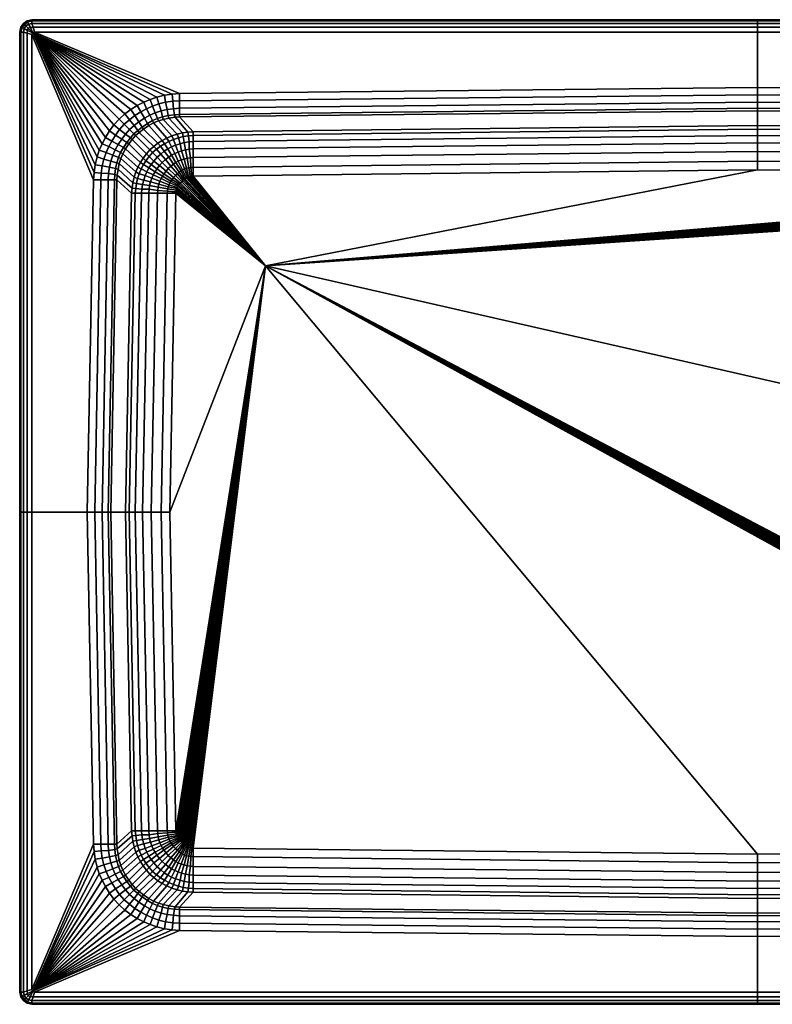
# Model space of a CAD drawing. Extents: x 0 to 1200, y 0 to 800.
# Tile 1 of 2: x 0 to 612, y 0 to 800. Entities that reach past the tile are written whole.
import ezdxf

# ---------------------------------------------------------------- set-up
doc = ezdxf.new("R2010")
doc.units = 0
doc.header["$MEASUREMENT"] = 0
doc.layers.get('0').update_dxf_attribs({"linetype": 'CONTINUOUS'})

msp = doc.modelspace()

# ---------------------------------------------------------------- meshes
mesh = msp.add_polyface()
corners = [(7.2601, 796.358, 208), (6.0193, 799.166, 211), (10, 800, 211), (10, 797, 208), (5, 795, 208), (3, 797, 211), (5.994, 799.15, 230), (10, 800, 230), (3, 797, 230), (6.3843, 798.035, 234), (10, 799, 234), (4, 796, 234), (7.2445, 796.352, 237), (10, 797, 237), (5, 795, 237), (8.6834, 793.624, 239), (11, 794, 239), (7, 793, 239), (10.7179, 789.224, 240), (12, 790, 240), (3, 790, 208), (0, 790, 211), (0.8343, 793.981, 211), (3.6416, 792.74, 208), (0, 790, 230), (0.8497, 794.006, 230), (1, 790, 234), (1.9645, 793.616, 234), (3, 790, 237), (3.6478, 792.756, 237), (6, 789, 239), (6.3759, 791.317, 239), (10, 788, 240), (60.4975, 675.893, 240), (60, 670, 240), (61.4099, 682.185, 240), (62.9306, 688.477, 240), (64.7554, 693.956, 240), (66.9992, 699.167, 240), (69.7229, 704.409, 240), (5.994, 799.15), (6.0193, 799.166, 205), (10, 800, 205), (10, 800), (3, 797), (3, 797, 205), (7.2445, 796.352, 208), (0, 790), (0, 790, 205), (0.8343, 793.981, 205), (0.8497, 794.006), (3.6478, 792.755, 208)]
mesh.append_faces([[corners[k] for k in face] for face in [(0, 1, 2, 3), (4, 5, 1, 0), (1, 6, 7, 2), (5, 8, 6, 1), (6, 9, 10, 7), (8, 11, 9, 6), (9, 12, 13, 10), (11, 14, 12, 9), (12, 15, 16, 13), (14, 17, 15, 12), (15, 18, 19, 16), (17, 18, 15), (20, 21, 22, 23), (4, 23, 22, 5), (21, 24, 25, 22), (5, 22, 25, 8), (24, 26, 27, 25), (8, 25, 27, 11), (26, 28, 29, 27), (11, 27, 29, 14), (28, 30, 31, 29), (14, 29, 31, 17), (30, 32, 18, 31), (17, 31, 18), (33, 18, 32, 34), (35, 18, 33), (36, 18, 35), (37, 18, 36), (38, 18, 37), (39, 18, 38), (40, 41, 42, 43), (44, 45, 41, 40), (41, 46, 3, 42), (45, 4, 46, 41), (47, 48, 49, 50), (50, 49, 45, 44), (48, 20, 51, 49), (49, 51, 4, 45)]])
mesh = msp.add_polyface()
corners = [(10, 797, 208), (10, 800, 211), (600, 800, 211), (600, 797, 208), (10, 800, 230), (600, 800, 230), (10, 799, 234), (600, 799, 234), (10, 797, 237), (600, 797, 237), (11, 794, 239), (600, 794, 239), (12, 790, 240), (600, 790, 240), (130, 740, 240), (600, 745, 240), (130, 734, 239), (600, 739, 239), (130, 728, 236), (600, 733, 236), (124.614, 733.724, 239), (125.02, 727.641, 236), (130, 723, 231), (600, 728, 231), (125.828, 722.715, 231), (130, 721, 225), (600, 726, 225), (126.332, 720.7, 225), (141, 709, 130), (600, 714, 130), (136.778, 708.648, 130), (121.34, 719.98, 225), (132.487, 707.98, 130), (141, 706, 116), (600, 711, 116), (137.168, 705.642, 116), (132.988, 705.03, 116), (128.029, 706.867, 130), (129.032, 704.084, 116), (141, 701, 104), (600, 706, 104), (137.725, 700.688, 104), (133.88, 700.187, 104), (130.42, 699.179, 104), (125.132, 702.748, 116), (126.686, 698.01, 104), (141, 695, 97), (600, 700, 97), (137.831, 694.765, 97), (134.71, 694.375, 97), (131.646, 693.54, 97), (128.804, 692.483, 97), (141, 688, 93), (600, 693, 93), (138.778, 687.79, 93), (136.159, 687.512, 93), (133.652, 686.788, 93), (131.255, 686.064, 93), (126.129, 691.369, 97), (129, 685, 93), (10, 800), (10, 800, 205), (600, 800, 205), (600, 800)]
mesh.append_faces([[corners[k] for k in face] for face in [(0, 1, 2, 3), (1, 4, 5, 2), (4, 6, 7, 5), (6, 8, 9, 7), (8, 10, 11, 9), (10, 12, 13, 11), (14, 15, 13, 12), (15, 14, 16, 17), (17, 16, 18, 19), (16, 20, 21, 18), (19, 18, 22, 23), (18, 21, 24, 22), (23, 22, 25, 26), (22, 24, 27, 25), (26, 25, 28, 29), (25, 27, 30, 28), (27, 31, 32, 30), (29, 28, 33, 34), (28, 30, 35, 33), (30, 32, 36, 35), (32, 37, 38, 36), (34, 33, 39, 40), (33, 35, 41, 39), (35, 36, 42, 41), (36, 38, 43, 42), (38, 44, 45, 43), (40, 39, 46, 47), (39, 41, 48, 46), (41, 42, 49, 48), (42, 43, 50, 49), (43, 45, 51, 50), (47, 46, 52, 53), (46, 48, 54, 52), (48, 49, 55, 54), (49, 50, 56, 55), (50, 51, 57, 56), (51, 58, 59, 57), (60, 61, 62, 63), (61, 0, 3, 62)]])
mesh = msp.add_polyface()
corners = [(1073, 659, 90), (200, 600, 90), (1078, 400, 90), (1072.87, 660.004, 90), (1072.64, 661.421, 90), (1072.29, 662.837, 90), (1071.97, 663.642, 90), (1071.45, 664.639, 90), (1070.77, 665.606, 90), (1070.15, 666.406, 90), (1069.33, 667.274, 90), (1068.28, 668.364, 90), (1070, 740, 240), (600, 745, 240), (600, 739, 239), (1070, 734, 239), (600, 733, 236), (1070, 728, 236), (600, 728, 231), (1070, 723, 231), (600, 726, 225), (1070, 721, 225), (600, 714, 130), (1059, 709, 130), (600, 711, 116), (1059, 706, 116), (600, 706, 104), (1059, 701, 104), (600, 700, 97), (1059, 695, 97), (600, 693, 93), (1059, 688, 93), (600, 685, 91), (1059, 680, 91), (600, 678, 90), (1059, 673, 90), (1060, 672.866, 90), (1061.42, 672.64, 90), (1062.84, 672.287, 90), (1063.64, 671.965, 90), (1064.64, 671.451, 90), (1065.58, 670.832, 90), (1066.41, 670.121, 90), (1067.3, 669.32, 90), (1188, 790, 240), (600, 790, 240), (600, 797, 208), (600, 800, 211), (1190, 800, 211), (1190, 797, 208), (600, 800, 230), (1190, 800, 230), (600, 799, 234), (1190, 799, 234), (600, 797, 237), (1190, 797, 237), (600, 794, 239), (1189, 794, 239)]
mesh.append_faces([[corners[k] for k in face] for face in [(0, 1, 2), (3, 1, 0), (4, 1, 3), (5, 1, 4), (6, 1, 5), (7, 1, 6), (8, 1, 7), (9, 1, 8), (10, 1, 9), (11, 1, 10), (12, 13, 14, 15), (15, 14, 16, 17), (17, 16, 18, 19), (19, 18, 20, 21), (21, 20, 22, 23), (23, 22, 24, 25), (25, 24, 26, 27), (27, 26, 28, 29), (29, 28, 30, 31), (31, 30, 32, 33), (33, 32, 34, 35), (35, 34, 1), (36, 35, 1), (37, 36, 1), (38, 37, 1), (39, 38, 1), (40, 39, 1), (41, 40, 1), (42, 41, 1), (43, 42, 1), (11, 43, 1), (13, 12, 44, 45), (46, 47, 48, 49), (47, 50, 51, 48), (50, 52, 53, 51), (52, 54, 55, 53), (54, 56, 57, 55), (56, 45, 44, 57)]])
mesh = msp.add_polyface()
corners = [(1073.22, 673.318, 91), (1068.28, 668.364, 90), (1069.33, 667.274, 90), (1074.8, 671.686, 91), (1074.98, 727.641, 236), (1070, 728, 236), (1070, 723, 231), (1074.17, 722.715, 231), (1070, 721, 225), (1073.67, 720.7, 225), (1059, 709, 130), (1063.22, 708.648, 130), (1078.66, 719.98, 225), (1067.51, 707.98, 130), (1059, 706, 116), (1062.83, 705.642, 116), (1067.01, 705.03, 116), (1070.97, 704.084, 116), (1071.97, 706.867, 130), (1059, 701, 104), (1062.28, 700.688, 104), (1066.12, 700.187, 104), (1069.58, 699.179, 104), (1073.31, 698.01, 104), (1074.87, 702.748, 116), (1059, 695, 97), (1062.17, 694.765, 97), (1065.29, 694.375, 97), (1068.35, 693.54, 97), (1071.2, 692.483, 97), (1059, 688, 93), (1061.22, 687.79, 93), (1063.84, 687.512, 93), (1066.35, 686.788, 93), (1068.74, 686.064, 93), (1073.87, 691.369, 97), (1071, 685, 93), (1059, 680, 91), (1060.78, 679.875, 91), (1062.48, 679.65, 91), (1064.25, 679.297, 91), (1065.85, 678.822, 91), (1067.5, 678.01, 91), (1073, 684, 93), (1068.74, 677.152, 91), (1074.87, 682.669, 93), (1070.19, 676.094, 91), (1059, 673, 90), (1060, 672.866, 90), (1061.42, 672.64, 90), (1062.84, 672.287, 90), (1063.64, 671.965, 90), (1064.64, 671.451, 90), (1065.58, 670.832, 90), (1066.41, 670.121, 90), (1071.61, 674.793, 91), (1067.3, 669.32, 90), (600, 800), (600, 800, 205), (1190, 800, 205), (1190, 800), (600, 797, 208), (1190, 797, 208)]
mesh.append_faces([[corners[k] for k in face] for face in [(0, 1, 2, 3), (4, 5, 6, 7), (7, 6, 8, 9), (9, 8, 10, 11), (12, 9, 11, 13), (11, 10, 14, 15), (13, 11, 15, 16), (13, 16, 17, 18), (15, 14, 19, 20), (16, 15, 20, 21), (16, 21, 22, 17), (17, 22, 23, 24), (20, 19, 25, 26), (21, 20, 26, 27), (22, 21, 27, 28), (23, 22, 28, 29), (26, 25, 30, 31), (27, 26, 31, 32), (28, 27, 32, 33), (29, 28, 33, 34), (35, 29, 34, 36), (31, 30, 37, 38), (32, 31, 38, 39), (33, 32, 39, 40), (34, 33, 40, 41), (36, 34, 41, 42), (43, 36, 42, 44), (45, 43, 44, 46), (38, 37, 47, 48), (39, 38, 48, 49), (40, 39, 49, 50), (41, 40, 50, 51), (42, 41, 51, 52), (44, 42, 52, 53), (46, 44, 53, 54), (55, 46, 54, 56), (0, 55, 56, 1), (57, 58, 59, 60), (58, 61, 62, 59)]])
mesh = msp.add_polyface()
corners = [(55, 400, 240), (61, 400, 239), (66, 670, 239), (60, 670, 240), (66.276, 675.386, 239), (60.4975, 675.893, 240), (67, 400, 236), (72, 670, 236), (72.3587, 674.98, 236), (72, 400, 231), (77, 670, 231), (77.2852, 674.172, 231), (74, 400, 225), (79, 670, 225), (79.3002, 673.668, 225), (86, 400, 130), (91, 659, 130), (91.3516, 663.222, 130), (92.0196, 667.513, 130), (80.0205, 678.66, 225), (93.133, 671.971, 130), (80.9776, 683.248, 225), (89, 400, 116), (94, 659, 116), (94.3576, 662.832, 116), (94.97, 667.012, 116), (95.9163, 670.968, 116), (97.2523, 674.868, 116), (94.4133, 676.261, 130), (94, 400, 104), (99, 659, 104), (99.312, 662.275, 104), (99.813, 666.12, 104), (100.821, 669.58, 104), (101.99, 673.314, 104), (100, 400, 97), (105, 659, 97), (105.235, 662.169, 97), (105.625, 665.29, 97), (106.46, 668.354, 97), (107.517, 671.196, 97), (108.631, 673.871, 97), (103.381, 676.434, 104), (107, 400, 93), (112, 659, 93), (3, 400, 208), (0, 400, 211), (0, 790, 211), (3, 790, 208), (0, 400, 230), (0, 790, 230), (1, 400, 234), (1, 790, 234), (3, 400, 237), (3, 790, 237), (6, 400, 239), (6, 789, 239), (10, 400, 240), (10, 788, 240), (0, 400), (0, 400, 205), (0, 790, 205), (0, 790)]
mesh.append_faces([[corners[k] for k in face] for face in [(0, 1, 2, 3), (3, 2, 4, 5), (1, 6, 7, 2), (2, 7, 8, 4), (6, 9, 10, 7), (7, 10, 11, 8), (9, 12, 13, 10), (10, 13, 14, 11), (12, 15, 16, 13), (13, 16, 17, 14), (14, 17, 18, 19), (19, 18, 20, 21), (15, 22, 23, 16), (16, 23, 24, 17), (17, 24, 25, 18), (18, 25, 26, 20), (20, 26, 27, 28), (22, 29, 30, 23), (23, 30, 31, 24), (24, 31, 32, 25), (25, 32, 33, 26), (26, 33, 34, 27), (29, 35, 36, 30), (30, 36, 37, 31), (31, 37, 38, 32), (32, 38, 39, 33), (33, 39, 40, 34), (34, 40, 41, 42), (35, 43, 44, 36), (45, 46, 47, 48), (46, 49, 50, 47), (49, 51, 52, 50), (51, 53, 54, 52), (53, 55, 56, 54), (55, 57, 58, 56), (3, 58, 57, 0), (59, 60, 61, 62), (60, 45, 48, 61)]])
mesh = msp.add_polyface()
corners = [(124.107, 739.502, 240), (130, 740, 240), (12, 790, 240), (10.7179, 789.224, 240), (117.815, 738.59, 240), (111.523, 737.069, 240), (106.044, 735.245, 240), (100.833, 733.001, 240), (95.5914, 730.277, 240), (90.2518, 726.987, 240), (85.5451, 723.383, 240), (80.8306, 719.095, 240), (103.087, 727.601, 239), (108.029, 729.717, 239), (98.5949, 725.149, 239), (93.7492, 722.024, 239), (89.3328, 718.715, 239), (85, 715, 239), (101.423, 719.953, 236), (105.71, 722.392, 236), (97, 717, 236), (93, 714, 236), (89.2534, 710.865, 236), (103.834, 715.652, 231), (108, 718, 231), (99.6927, 712.799, 231), (96.0764, 709.961, 231), (92.8, 707.2, 231), (104.896, 713.989, 225), (108.914, 716.139, 225), (100.812, 711.165, 225), (97.2532, 708.47, 225), (94.2, 705.8, 225), (109, 697, 130), (112.427, 699.575, 130), (69.7229, 704.409, 240), (74.8509, 701.405, 239), (77.9761, 706.251, 239), (73.0133, 709.748, 240), (81.2851, 710.667, 239), (76.6165, 714.455, 240), (80.0471, 698.577, 236), (83, 703, 236), (86, 707, 236), (87.2008, 700.307, 231), (90.0394, 703.924, 231), (91.5304, 702.747, 225)]
mesh.append_faces([[corners[k] for k in face] for face in [(0, 1, 2, 3), (4, 0, 3), (5, 4, 3), (6, 5, 3), (7, 6, 3), (8, 7, 3), (9, 8, 3), (10, 9, 3), (11, 10, 3), (6, 7, 12, 13), (7, 8, 14, 12), (8, 9, 15, 14), (9, 10, 16, 15), (10, 11, 17, 16), (12, 14, 18, 19), (14, 15, 20, 18), (15, 16, 21, 20), (16, 17, 22, 21), (19, 18, 23, 24), (18, 20, 25, 23), (20, 21, 26, 25), (21, 22, 27, 26), (24, 23, 28, 29), (23, 25, 30, 28), (25, 26, 31, 30), (26, 27, 32, 31), (30, 31, 33, 34), (35, 36, 37, 38), (38, 37, 39, 40), (40, 39, 17, 11), (36, 41, 42, 37), (37, 42, 43, 39), (39, 43, 22, 17), (42, 44, 45, 43), (43, 45, 27, 22), (45, 46, 32, 27), (38, 3, 35), (40, 3, 38), (11, 3, 40)]])
mesh = msp.add_polyface()
corners = [(130, 740, 240), (124.107, 739.502, 240), (124.614, 733.724, 239), (130, 734, 239), (117.815, 738.59, 240), (118.627, 732.913, 239), (111.523, 737.069, 240), (113.273, 731.53, 239), (106.044, 735.245, 240), (108.029, 729.717, 239), (119.828, 726.997, 236), (125.02, 727.641, 236), (115, 726, 236), (110.096, 724.276, 236), (103.087, 727.601, 239), (105.71, 722.392, 236), (120.836, 722.045, 231), (125.828, 722.715, 231), (116.248, 721.088, 231), (112.012, 719.728, 231), (108, 718, 231), (121.34, 719.98, 225), (126.332, 720.7, 225), (116.752, 719.022, 225), (112.869, 717.813, 225), (108.914, 716.139, 225), (128.029, 706.867, 130), (132.487, 707.98, 130), (123.739, 705.587, 130), (119.727, 703.861, 130), (104.896, 713.989, 225), (115.937, 701.801, 130), (100.812, 711.165, 225), (112.427, 699.575, 130), (125.132, 702.748, 116), (129.032, 704.084, 116), (121.287, 701.078, 116), (117.771, 699.235, 116), (114.595, 697.287, 116), (109, 697, 130), (111.251, 694.837, 116), (105.793, 694.183, 130), (108, 692, 116), (123.566, 696.619, 104), (126.686, 698.01, 104), (120.39, 695.06, 104), (117.548, 693.112, 104), (114.817, 690.829, 104), (111.749, 688.188, 104), (126.129, 691.369, 97), (128.804, 692.483, 97), (123.51, 689.922, 97), (121.17, 688.363, 97), (118.439, 686.415, 97), (127, 684, 93), (129, 685, 93), (105.163, 688.749, 116), (109.171, 685.183, 104)]
mesh.append_faces([[corners[k] for k in face] for face in [(0, 1, 2, 3), (1, 4, 5, 2), (4, 6, 7, 5), (6, 8, 9, 7), (2, 5, 10, 11), (5, 7, 12, 10), (7, 9, 13, 12), (9, 14, 15, 13), (11, 10, 16, 17), (10, 12, 18, 16), (12, 13, 19, 18), (13, 15, 20, 19), (17, 16, 21, 22), (16, 18, 23, 21), (18, 19, 24, 23), (19, 20, 25, 24), (21, 23, 26, 27), (23, 24, 28, 26), (24, 25, 29, 28), (25, 30, 31, 29), (30, 32, 33, 31), (26, 28, 34, 35), (28, 29, 36, 34), (29, 31, 37, 36), (31, 33, 38, 37), (33, 39, 40, 38), (39, 41, 42, 40), (34, 36, 43, 44), (36, 37, 45, 43), (37, 38, 46, 45), (38, 40, 47, 46), (40, 42, 48, 47), (44, 43, 49, 50), (43, 45, 51, 49), (45, 46, 52, 51), (46, 47, 53, 52), (49, 51, 54, 55), (56, 57, 48, 42)]])
mesh = msp.add_polyface()
corners = [(97.2532, 708.47, 225), (94.2, 705.8, 225), (105.793, 694.183, 130), (109, 697, 130), (60.4975, 675.893, 240), (66.276, 675.386, 239), (67.0871, 681.373, 239), (61.4099, 682.185, 240), (68.4698, 686.727, 239), (62.9306, 688.477, 240), (70.2833, 691.971, 239), (64.7554, 693.956, 240), (72.399, 696.913, 239), (66.9992, 699.167, 240), (74.8509, 701.405, 239), (69.7229, 704.409, 240), (72.3587, 674.98, 236), (73.0034, 680.172, 236), (74, 685, 236), (75.7236, 689.904, 236), (77.6084, 694.29, 236), (80.0471, 698.577, 236), (77.2852, 674.172, 231), (77.9551, 679.164, 231), (78.9122, 683.752, 231), (80.2723, 687.988, 231), (82, 692, 231), (84.348, 696.166, 231), (87.2008, 700.307, 231), (83, 703, 236), (79.3002, 673.668, 225), (80.0205, 678.66, 225), (80.9776, 683.248, 225), (82.1865, 687.131, 225), (83.8606, 691.086, 225), (86.011, 695.104, 225), (88.8352, 699.188, 225), (91.5304, 702.747, 225), (90.0394, 703.924, 231), (93.133, 671.971, 130), (94.4133, 676.261, 130), (96.139, 680.273, 130), (98.1987, 684.063, 130), (100.425, 687.573, 130), (103, 691, 130), (97.2523, 674.868, 116), (98.9223, 678.713, 116), (100.765, 682.229, 116), (102.713, 685.406, 116), (105.163, 688.749, 116), (108, 692, 116), (101.99, 673.314, 104), (103.381, 676.434, 104), (104.94, 679.61, 104), (106.888, 682.452, 104), (109.171, 685.183, 104)]
mesh.append_faces([[corners[k] for k in face] for face in [(0, 1, 2, 3), (4, 5, 6, 7), (7, 6, 8, 9), (9, 8, 10, 11), (11, 10, 12, 13), (13, 12, 14, 15), (5, 16, 17, 6), (6, 17, 18, 8), (8, 18, 19, 10), (10, 19, 20, 12), (12, 20, 21, 14), (16, 22, 23, 17), (17, 23, 24, 18), (18, 24, 25, 19), (19, 25, 26, 20), (20, 26, 27, 21), (21, 27, 28, 29), (22, 30, 31, 23), (23, 31, 32, 24), (24, 32, 33, 25), (25, 33, 34, 26), (26, 34, 35, 27), (27, 35, 36, 28), (28, 36, 37, 38), (32, 39, 40, 33), (33, 40, 41, 34), (34, 41, 42, 35), (35, 42, 43, 36), (36, 43, 44, 37), (37, 44, 2, 1), (40, 45, 46, 41), (41, 46, 47, 42), (42, 47, 48, 43), (43, 48, 49, 44), (44, 49, 50, 2), (45, 51, 52, 46), (46, 52, 53, 47), (47, 53, 54, 48), (48, 54, 55, 49)]])
mesh = msp.add_polyface()
corners = [(114.817, 690.829, 104), (111.749, 688.188, 104), (115.795, 684.1, 97), (118.439, 686.415, 97), (123.51, 689.922, 97), (121.17, 688.363, 97), (125.126, 682.669, 93), (127, 684, 93), (123, 681, 93), (120.796, 679.15, 93), (128.39, 674.793, 91), (129.807, 676.094, 91), (126.783, 673.318, 91), (103.381, 676.434, 104), (108.631, 673.871, 97), (110.078, 676.49, 97), (104.94, 679.61, 104), (111.637, 678.83, 97), (106.888, 682.452, 104), (113.585, 681.561, 97), (109.171, 685.183, 104), (105, 659, 97), (112, 659, 93), (112.21, 661.222, 93), (105.235, 662.169, 97), (112.488, 663.841, 93), (105.625, 665.29, 97), (113.212, 666.349, 93), (106.46, 668.354, 97), (113.936, 668.745, 93), (107.517, 671.196, 97), (115, 671, 93), (116, 673, 93), (117.331, 674.874, 93), (119, 677, 93), (107, 400, 93), (115, 400, 91), (120, 659, 91), (120.125, 660.777, 91), (120.35, 662.483, 91), (120.703, 664.253, 91), (121.178, 665.847, 91), (121.99, 667.504, 91), (122.848, 668.745, 91), (123.906, 670.193, 91), (125.201, 671.686, 91), (122, 400, 90), (127, 659, 90), (127.134, 660.004, 90), (127.36, 661.421, 90), (127.713, 662.837, 90), (128.035, 663.642, 90), (128.549, 664.639, 90), (129.228, 665.606, 90), (129.851, 666.406, 90), (130.675, 667.274, 90)]
mesh.append_faces([[corners[k] for k in face] for face in [(0, 1, 2, 3), (4, 5, 6, 7), (5, 3, 8, 6), (3, 2, 9, 8), (6, 8, 10, 11), (8, 9, 12, 10), (13, 14, 15, 16), (16, 15, 17, 18), (18, 17, 19, 20), (20, 19, 2, 1), (21, 22, 23, 24), (24, 23, 25, 26), (26, 25, 27, 28), (28, 27, 29, 30), (30, 29, 31, 14), (14, 31, 32, 15), (15, 32, 33, 17), (17, 33, 34, 19), (19, 34, 9, 2), (35, 36, 37, 22), (22, 37, 38, 23), (23, 38, 39, 25), (25, 39, 40, 27), (27, 40, 41, 29), (29, 41, 42, 31), (31, 42, 43, 32), (32, 43, 44, 33), (33, 44, 45, 34), (34, 45, 12, 9), (36, 46, 47, 37), (37, 47, 48, 38), (38, 48, 49, 39), (40, 39, 49, 50), (41, 40, 50, 51), (42, 41, 51, 52), (43, 42, 52, 53), (44, 43, 53, 54), (45, 44, 54, 55)]])
mesh = msp.add_polyface()
corners = [(141, 688, 93), (141, 680, 91), (600, 685, 91), (600, 693, 93), (138.778, 687.79, 93), (139.223, 679.875, 91), (136.159, 687.512, 93), (137.517, 679.65, 91), (133.652, 686.788, 93), (135.747, 679.297, 91), (131.255, 686.064, 93), (134.153, 678.822, 91), (129, 685, 93), (132.496, 678.01, 91), (127, 684, 93), (131.255, 677.152, 91), (125.126, 682.669, 93), (129.807, 676.094, 91), (141, 673, 90), (600, 678, 90), (139.996, 672.866, 90), (138.579, 672.64, 90), (137.163, 672.287, 90), (136.358, 671.965, 90), (135.361, 671.451, 90), (134.415, 670.832, 90), (133.591, 670.121, 90), (128.39, 674.793, 91), (132.701, 669.32, 90), (126.783, 673.318, 91), (131.721, 668.364, 90), (200, 600, 90), (125.201, 671.686, 91), (130.675, 667.274, 90), (122, 400, 90), (127, 659, 90), (127.134, 660.004, 90), (127.36, 661.421, 90), (127.713, 662.837, 90), (128.035, 663.642, 90), (128.549, 664.639, 90), (129.228, 665.606, 90), (129.851, 666.406, 90)]
mesh.append_faces([[corners[k] for k in face] for face in [(0, 1, 2, 3), (0, 4, 5, 1), (4, 6, 7, 5), (6, 8, 9, 7), (8, 10, 11, 9), (10, 12, 13, 11), (12, 14, 15, 13), (14, 16, 17, 15), (1, 18, 19, 2), (5, 20, 18, 1), (7, 21, 20, 5), (9, 22, 21, 7), (11, 23, 22, 9), (13, 24, 23, 11), (15, 25, 24, 13), (17, 26, 25, 15), (27, 28, 26, 17), (29, 30, 28, 27), (18, 31, 19), (20, 31, 18), (21, 31, 20), (22, 31, 21), (23, 31, 22), (24, 31, 23), (25, 31, 24), (26, 31, 25), (28, 31, 26), (30, 31, 28), (29, 32, 33, 30), (34, 31, 35), (36, 35, 31), (37, 36, 31), (38, 37, 31), (39, 38, 31), (40, 39, 31), (41, 40, 31), (42, 41, 31), (33, 42, 31), (30, 33, 31)]])
mesh = msp.add_polyface()
corners = [(112, 141, 93), (120, 141, 91), (115, 400, 91), (107, 400, 93), (112.21, 138.778, 93), (120.125, 139.223, 91), (112.488, 136.159, 93), (120.35, 137.517, 91), (113.212, 133.652, 93), (120.703, 135.747, 91), (113.936, 131.255, 93), (121.178, 134.153, 91), (115, 129, 93), (121.99, 132.496, 91), (116, 127, 93), (122.848, 131.255, 91), (117.331, 125.126, 93), (123.906, 129.807, 91), (127, 141, 90), (122, 400, 90), (127.134, 139.996, 90), (127.36, 138.579, 90), (127.713, 137.163, 90), (128.035, 136.358, 90), (128.549, 135.361, 90), (129.228, 134.394, 90), (129.851, 133.594, 90), (125.201, 128.314, 91), (130.675, 132.726, 90), (126.783, 126.682, 91), (131.721, 131.636, 90), (200, 600, 90), (128.39, 125.207, 91), (132.701, 130.68, 90), (141, 127, 90), (600, 122, 90), (139.996, 127.134, 90), (138.579, 127.36, 90), (137.163, 127.713, 90), (136.358, 128.035, 90), (135.361, 128.549, 90), (134.415, 129.168, 90), (133.591, 129.879, 90)]
mesh.append_faces([[corners[k] for k in face] for face in [(0, 1, 2, 3), (4, 5, 1, 0), (6, 7, 5, 4), (6, 8, 9, 7), (8, 10, 11, 9), (10, 12, 13, 11), (12, 14, 15, 13), (14, 16, 17, 15), (1, 18, 19, 2), (5, 20, 18, 1), (7, 21, 20, 5), (7, 9, 22, 21), (9, 11, 23, 22), (11, 13, 24, 23), (13, 15, 25, 24), (15, 17, 26, 25), (17, 27, 28, 26), (27, 29, 30, 28), (18, 31, 19), (20, 31, 18), (21, 31, 20), (22, 31, 21), (23, 31, 22), (24, 31, 23), (25, 31, 24), (26, 31, 25), (28, 31, 26), (30, 31, 28), (32, 33, 30, 29), (34, 35, 31), (36, 34, 31), (37, 36, 31), (38, 37, 31), (39, 38, 31), (40, 39, 31), (41, 40, 31), (42, 41, 31), (33, 42, 31), (30, 33, 31)]])
mesh = msp.add_polyface()
corners = [(600, 3, 208), (1190, 3, 208), (1190, 0, 211), (600, 0, 211), (1190, 0, 230), (600, 0, 230), (1190, 1, 234), (600, 1, 234), (1190, 3, 237), (600, 3, 237), (1189, 6, 239), (600, 6, 239), (1188, 10, 240), (600, 10, 240), (600, 55, 240), (1070, 60, 240), (1070, 66, 239), (600, 61, 239), (1070, 72, 236), (600, 67, 236), (1070, 77, 231), (600, 72, 231), (1070, 79, 225), (600, 74, 225), (1059, 91, 130), (600, 86, 130), (1059, 94, 116), (600, 89, 116), (1059, 99, 104), (600, 94, 104), (1059, 105, 97), (600, 100, 97), (1059, 112, 93), (600, 107, 93), (1059, 120, 91), (600, 115, 91), (1059, 127, 90), (600, 122, 90), (200, 600, 90), (1060, 127.134, 90), (1061.42, 127.36, 90), (1062.84, 127.713, 90), (1063.64, 128.035, 90), (1064.64, 128.549, 90), (1065.58, 129.168, 90), (1066.41, 129.879, 90), (1067.3, 130.68, 90), (1068.28, 131.636, 90), (1073, 141, 90), (1078, 400, 90), (1072.87, 139.996, 90), (1072.64, 138.579, 90), (1072.29, 137.163, 90), (1071.97, 136.358, 90), (1071.45, 135.361, 90), (1070.77, 134.394, 90), (1070.15, 133.594, 90), (1069.33, 132.726, 90)]
mesh.append_faces([[corners[k] for k in face] for face in [(0, 1, 2, 3), (3, 2, 4, 5), (5, 4, 6, 7), (7, 6, 8, 9), (9, 8, 10, 11), (11, 10, 12, 13), (14, 13, 12, 15), (15, 16, 17, 14), (16, 18, 19, 17), (18, 20, 21, 19), (20, 22, 23, 21), (22, 24, 25, 23), (24, 26, 27, 25), (26, 28, 29, 27), (28, 30, 31, 29), (30, 32, 33, 31), (32, 34, 35, 33), (34, 36, 37, 35), (36, 38, 37), (39, 38, 36), (40, 38, 39), (41, 38, 40), (42, 38, 41), (43, 38, 42), (44, 38, 43), (45, 38, 44), (46, 38, 45), (47, 38, 46), (48, 49, 38), (50, 48, 38), (51, 50, 38), (52, 51, 38), (53, 52, 38), (54, 53, 38), (55, 54, 38), (56, 55, 38), (57, 56, 38), (47, 57, 38)]])
mesh = msp.add_polyface()
corners = [(55, 400, 240), (10, 400, 240), (10, 12, 240), (60, 130, 240), (3, 10, 208), (0, 10, 211), (0, 400, 211), (3, 400, 208), (0, 10, 230), (0, 400, 230), (1, 10, 234), (1, 400, 234), (3, 10, 237), (3, 400, 237), (6, 11, 239), (6, 400, 239), (66, 130, 239), (61, 400, 239), (72, 130, 236), (67, 400, 236), (66.276, 124.614, 239), (72.3587, 125.02, 236), (77, 130, 231), (72, 400, 231), (77.2852, 125.828, 231), (79, 130, 225), (74, 400, 225), (79.3002, 126.332, 225), (91, 141, 130), (86, 400, 130), (91.3516, 136.778, 130), (80.0205, 121.34, 225), (92.0196, 132.487, 130), (94, 141, 116), (89, 400, 116), (94.3576, 137.168, 116), (94.97, 132.988, 116), (93.133, 128.029, 130), (95.9163, 129.032, 116), (99, 141, 104), (94, 400, 104), (99.312, 137.725, 104), (99.813, 133.88, 104), (100.821, 130.42, 104), (97.2523, 125.132, 116), (101.99, 126.686, 104), (105, 141, 97), (100, 400, 97), (105.235, 137.831, 97), (105.625, 134.71, 97), (106.46, 131.646, 97), (107.517, 128.804, 97), (112, 141, 93), (107, 400, 93), (112.21, 138.778, 93), (112.488, 136.159, 93), (113.212, 133.652, 93), (113.936, 131.255, 93), (108.631, 126.129, 97), (115, 129, 93), (0, 10), (0, 10, 205), (0, 400, 205), (0, 400)]
mesh.append_faces([[corners[k] for k in face] for face in [(0, 1, 2, 3), (4, 5, 6, 7), (5, 8, 9, 6), (8, 10, 11, 9), (10, 12, 13, 11), (12, 14, 15, 13), (14, 2, 1, 15), (3, 16, 17, 0), (16, 18, 19, 17), (20, 21, 18, 16), (18, 22, 23, 19), (21, 24, 22, 18), (22, 25, 26, 23), (24, 27, 25, 22), (25, 28, 29, 26), (27, 30, 28, 25), (31, 32, 30, 27), (28, 33, 34, 29), (30, 35, 33, 28), (32, 36, 35, 30), (32, 37, 38, 36), (33, 39, 40, 34), (35, 41, 39, 33), (36, 42, 41, 35), (36, 38, 43, 42), (38, 44, 45, 43), (39, 46, 47, 40), (41, 48, 46, 39), (42, 49, 48, 41), (42, 43, 50, 49), (43, 45, 51, 50), (46, 52, 53, 47), (48, 54, 52, 46), (49, 55, 54, 48), (49, 50, 56, 55), (50, 51, 57, 56), (51, 58, 59, 57), (60, 61, 62, 63), (61, 4, 7, 62)]])
mesh = msp.add_polyface()
corners = [(60, 130, 240), (10, 12, 240), (10.7179, 10.7758, 240), (60.4975, 124.107, 240), (61.4099, 117.815, 240), (62.9306, 111.523, 240), (64.7554, 106.044, 240), (66.9992, 100.833, 240), (69.7229, 95.5914, 240), (73.0133, 90.2518, 240), (76.6165, 85.5451, 240), (80.8306, 80.9053, 240), (72.399, 103.087, 239), (70.2833, 108.029, 239), (74.8509, 98.5949, 239), (77.9761, 93.7492, 239), (81.2851, 89.3328, 239), (85, 85, 239), (80.0471, 101.423, 236), (77.6084, 105.71, 236), (83, 97, 236), (86, 93, 236), (89.2534, 89.1348, 236), (84.348, 103.834, 231), (82, 108, 231), (87.2008, 99.6927, 231), (90.0394, 96.0764, 231), (92.8, 92.8, 231), (86.011, 104.896, 225), (83.8606, 108.914, 225), (88.8352, 100.812, 225), (91.5304, 97.2532, 225), (94.2, 94.2, 225), (103, 109, 130), (100.425, 112.427, 130), (95.5914, 69.7229, 240), (98.5949, 74.8509, 239), (93.7492, 77.9761, 239), (90.2518, 73.0133, 240), (89.3328, 81.2851, 239), (85.5451, 76.6165, 240), (101.423, 80.0471, 236), (97, 83, 236), (93, 86, 236), (99.6927, 87.2008, 231), (96.0764, 90.0394, 231), (97.2532, 91.5304, 225)]
mesh.append_faces([[corners[k] for k in face] for face in [(0, 1, 2, 3), (3, 2, 4), (5, 4, 2), (6, 5, 2), (7, 6, 2), (8, 7, 2), (9, 8, 2), (10, 9, 2), (11, 10, 2), (6, 7, 12, 13), (7, 8, 14, 12), (8, 9, 15, 14), (9, 10, 16, 15), (10, 11, 17, 16), (12, 14, 18, 19), (14, 15, 20, 18), (15, 16, 21, 20), (16, 17, 22, 21), (19, 18, 23, 24), (18, 20, 25, 23), (20, 21, 26, 25), (21, 22, 27, 26), (24, 23, 28, 29), (23, 25, 30, 28), (25, 26, 31, 30), (26, 27, 32, 31), (30, 31, 33, 34), (35, 36, 37, 38), (38, 37, 39, 40), (40, 39, 17, 11), (36, 41, 42, 37), (37, 42, 43, 39), (39, 43, 22, 17), (42, 44, 45, 43), (43, 45, 27, 22), (45, 46, 32, 27), (38, 2, 35), (40, 2, 38), (11, 2, 40)]])
mesh = msp.add_polyface()
corners = [(60.4975, 124.107, 240), (66.276, 124.614, 239), (66, 130, 239), (60, 130, 240), (61.4099, 117.815, 240), (67.0871, 118.627, 239), (62.9306, 111.523, 240), (68.4698, 113.273, 239), (64.7554, 106.044, 240), (70.2833, 108.029, 239), (73.0034, 119.828, 236), (72.3587, 125.02, 236), (74, 115, 236), (75.7236, 110.096, 236), (72.399, 103.087, 239), (77.6084, 105.71, 236), (77.9551, 120.836, 231), (77.2852, 125.828, 231), (78.9122, 116.248, 231), (80.2723, 112.012, 231), (82, 108, 231), (80.0205, 121.34, 225), (79.3002, 126.332, 225), (80.9776, 116.752, 225), (82.1865, 112.869, 225), (83.8606, 108.914, 225), (93.133, 128.029, 130), (92.0196, 132.487, 130), (94.4133, 123.739, 130), (96.139, 119.727, 130), (86.011, 104.896, 225), (98.1987, 115.937, 130), (88.8352, 100.812, 225), (100.425, 112.427, 130), (97.2523, 125.132, 116), (95.9163, 129.032, 116), (98.9223, 121.287, 116), (100.765, 117.771, 116), (102.713, 114.595, 116), (103, 109, 130), (105.163, 111.251, 116), (105.793, 105.817, 130), (108, 108, 116), (103.381, 123.566, 104), (101.99, 126.686, 104), (104.94, 120.39, 104), (106.888, 117.548, 104), (109.171, 114.817, 104), (111.749, 111.812, 104), (108.631, 126.129, 97), (107.517, 128.804, 97), (110.078, 123.51, 97), (111.637, 121.17, 97), (113.585, 118.439, 97), (116, 127, 93), (115, 129, 93), (111.251, 105.163, 116), (114.817, 109.171, 104)]
mesh.append_faces([[corners[k] for k in face] for face in [(0, 1, 2, 3), (4, 5, 1, 0), (4, 6, 7, 5), (6, 8, 9, 7), (5, 10, 11, 1), (5, 7, 12, 10), (7, 9, 13, 12), (9, 14, 15, 13), (10, 16, 17, 11), (10, 12, 18, 16), (12, 13, 19, 18), (13, 15, 20, 19), (16, 21, 22, 17), (16, 18, 23, 21), (18, 19, 24, 23), (19, 20, 25, 24), (21, 23, 26, 27), (23, 24, 28, 26), (24, 25, 29, 28), (25, 30, 31, 29), (30, 32, 33, 31), (26, 28, 34, 35), (28, 29, 36, 34), (29, 31, 37, 36), (31, 33, 38, 37), (33, 39, 40, 38), (39, 41, 42, 40), (34, 36, 43, 44), (36, 37, 45, 43), (37, 38, 46, 45), (38, 40, 47, 46), (40, 42, 48, 47), (44, 43, 49, 50), (43, 45, 51, 49), (45, 46, 52, 51), (46, 47, 53, 52), (49, 51, 54, 55), (56, 57, 48, 42)]])
mesh = msp.add_polyface()
corners = [(109.171, 114.817, 104), (111.749, 111.812, 104), (115.795, 115.9, 97), (113.585, 118.439, 97), (110.078, 123.51, 97), (111.637, 121.17, 97), (117.331, 125.126, 93), (116, 127, 93), (119, 123, 93), (120.796, 120.85, 93), (125.201, 128.314, 91), (123.906, 129.807, 91), (126.783, 126.682, 91), (123.566, 103.381, 104), (126.129, 108.631, 97), (123.51, 110.078, 97), (120.39, 104.94, 104), (121.17, 111.637, 97), (117.548, 106.888, 104), (118.439, 113.585, 97), (114.817, 109.171, 104), (141, 105, 97), (141, 112, 93), (138.778, 112.21, 93), (137.831, 105.235, 97), (136.159, 112.488, 93), (134.71, 105.625, 97), (133.652, 113.212, 93), (131.646, 106.46, 97), (131.255, 113.936, 93), (128.804, 107.517, 97), (129, 115, 93), (127, 116, 93), (125.126, 117.331, 93), (123, 119, 93), (600, 107, 93), (600, 115, 91), (141, 120, 91), (139.223, 120.125, 91), (137.517, 120.35, 91), (135.747, 120.703, 91), (134.153, 121.178, 91), (132.496, 121.99, 91), (131.255, 122.848, 91), (129.807, 123.906, 91), (128.39, 125.207, 91), (600, 122, 90), (141, 127, 90), (139.996, 127.134, 90), (138.579, 127.36, 90), (137.163, 127.713, 90), (136.358, 128.035, 90), (135.361, 128.549, 90), (134.415, 129.168, 90), (133.591, 129.879, 90), (132.701, 130.68, 90)]
mesh.append_faces([[corners[k] for k in face] for face in [(0, 1, 2, 3), (4, 5, 6, 7), (5, 3, 8, 6), (3, 2, 9, 8), (6, 8, 10, 11), (8, 9, 12, 10), (13, 14, 15, 16), (16, 15, 17, 18), (18, 17, 19, 20), (20, 19, 2, 1), (21, 22, 23, 24), (24, 23, 25, 26), (26, 25, 27, 28), (28, 27, 29, 30), (30, 29, 31, 14), (14, 31, 32, 15), (15, 32, 33, 17), (17, 33, 34, 19), (19, 34, 9, 2), (35, 36, 37, 22), (22, 37, 38, 23), (23, 38, 39, 25), (25, 39, 40, 27), (27, 40, 41, 29), (29, 41, 42, 31), (31, 42, 43, 32), (32, 43, 44, 33), (33, 44, 45, 34), (34, 45, 12, 9), (37, 36, 46, 47), (38, 37, 47, 48), (38, 48, 49, 39), (39, 49, 50, 40), (40, 50, 51, 41), (41, 51, 52, 42), (42, 52, 53, 43), (43, 53, 54, 44), (44, 54, 55, 45)]])
mesh = msp.add_polyface()
corners = [(1074.98, 72.3587, 236), (1074.17, 77.2852, 231), (1070, 77, 231), (1070, 72, 236), (1073.67, 79.3002, 225), (1070, 79, 225), (1063.22, 91.3516, 130), (1059, 91, 130), (1078.66, 80.0205, 225), (1067.51, 92.0196, 130), (1062.83, 94.3576, 116), (1059, 94, 116), (1067.01, 94.97, 116), (1071.97, 93.133, 130), (1070.97, 95.9163, 116), (1062.28, 99.312, 104), (1059, 99, 104), (1066.12, 99.813, 104), (1069.58, 100.821, 104), (1074.87, 97.2523, 116), (1073.31, 101.99, 104), (1062.17, 105.235, 97), (1059, 105, 97), (1065.29, 105.625, 97), (1068.35, 106.46, 97), (1071.2, 107.517, 97), (1061.22, 112.21, 93), (1059, 112, 93), (1063.84, 112.488, 93), (1066.35, 113.212, 93), (1068.74, 113.936, 93), (1073.87, 108.631, 97), (1071, 115, 93), (1060.78, 120.125, 91), (1059, 120, 91), (1062.48, 120.35, 91), (1064.25, 120.703, 91), (1065.85, 121.178, 91), (1067.5, 121.99, 91), (1073, 116, 93), (1068.74, 122.848, 91), (1074.87, 117.331, 93), (1070.19, 123.906, 91), (1060, 127.134, 90), (1059, 127, 90), (1061.42, 127.36, 90), (1062.84, 127.713, 90), (1063.64, 128.035, 90), (1064.64, 128.549, 90), (1065.58, 129.168, 90), (1066.41, 129.879, 90), (1071.61, 125.207, 91), (1067.3, 130.68, 90), (1073.22, 126.682, 91), (1068.28, 131.636, 90), (1074.8, 128.314, 91), (1069.33, 132.726, 90), (600, 0), (1190, 0), (1190, 0, 205), (600, 0, 205), (1190, 3, 208), (600, 3, 208)]
mesh.append_faces([[corners[k] for k in face] for face in [(0, 1, 2, 3), (1, 4, 5, 2), (4, 6, 7, 5), (8, 9, 6, 4), (6, 10, 11, 7), (9, 12, 10, 6), (9, 13, 14, 12), (10, 15, 16, 11), (12, 17, 15, 10), (12, 14, 18, 17), (14, 19, 20, 18), (15, 21, 22, 16), (17, 23, 21, 15), (17, 18, 24, 23), (18, 20, 25, 24), (21, 26, 27, 22), (23, 28, 26, 21), (24, 29, 28, 23), (25, 30, 29, 24), (31, 32, 30, 25), (26, 33, 34, 27), (28, 35, 33, 26), (29, 36, 35, 28), (30, 37, 36, 29), (32, 38, 37, 30), (39, 40, 38, 32), (41, 42, 40, 39), (33, 43, 44, 34), (35, 45, 43, 33), (36, 46, 45, 35), (37, 47, 46, 36), (38, 48, 47, 37), (40, 49, 48, 38), (42, 50, 49, 40), (51, 52, 50, 42), (53, 54, 52, 51), (53, 55, 56, 54), (57, 58, 59, 60), (60, 59, 61, 62)]])
mesh = msp.add_polyface()
corners = [(600, 55, 240), (600, 61, 239), (130, 66, 239), (130, 60, 240), (124.614, 66.276, 239), (124.107, 60.4975, 240), (600, 67, 236), (130, 72, 236), (125.02, 72.3587, 236), (600, 72, 231), (130, 77, 231), (125.828, 77.2852, 231), (600, 74, 225), (130, 79, 225), (126.332, 79.3002, 225), (600, 86, 130), (141, 91, 130), (136.778, 91.3516, 130), (132.487, 92.0196, 130), (121.34, 80.0205, 225), (128.029, 93.133, 130), (116.752, 80.9776, 225), (600, 89, 116), (141, 94, 116), (137.168, 94.3576, 116), (132.988, 94.97, 116), (129.032, 95.9163, 116), (125.132, 97.2523, 116), (123.739, 94.4133, 130), (600, 94, 104), (141, 99, 104), (137.725, 99.312, 104), (133.88, 99.813, 104), (130.42, 100.821, 104), (126.686, 101.99, 104), (123.566, 103.381, 104), (121.287, 98.9223, 116), (600, 100, 97), (141, 105, 97), (137.831, 105.235, 97), (134.71, 105.625, 97), (131.646, 106.46, 97), (128.804, 107.517, 97), (126.129, 108.631, 97), (600, 107, 93), (141, 112, 93), (10, 3, 208), (600, 3, 208), (600, 0, 211), (10, 0, 211), (600, 0, 230), (10, 0, 230), (600, 1, 234), (10, 1, 234), (600, 3, 237), (10, 3, 237), (600, 6, 239), (11, 6, 239), (600, 10, 240), (12, 10, 240), (10, 0), (600, 0), (600, 0, 205), (10, 0, 205)]
mesh.append_faces([[corners[k] for k in face] for face in [(0, 1, 2, 3), (3, 2, 4, 5), (1, 6, 7, 2), (2, 7, 8, 4), (6, 9, 10, 7), (7, 10, 11, 8), (9, 12, 13, 10), (10, 13, 14, 11), (12, 15, 16, 13), (13, 16, 17, 14), (14, 17, 18, 19), (19, 18, 20, 21), (15, 22, 23, 16), (16, 23, 24, 17), (17, 24, 25, 18), (18, 25, 26, 20), (20, 26, 27, 28), (22, 29, 30, 23), (23, 30, 31, 24), (24, 31, 32, 25), (25, 32, 33, 26), (26, 33, 34, 27), (27, 34, 35, 36), (29, 37, 38, 30), (30, 38, 39, 31), (31, 39, 40, 32), (32, 40, 41, 33), (33, 41, 42, 34), (34, 42, 43, 35), (37, 44, 45, 38), (46, 47, 48, 49), (49, 48, 50, 51), (51, 50, 52, 53), (53, 52, 54, 55), (55, 54, 56, 57), (57, 56, 58, 59), (3, 59, 58, 0), (60, 61, 62, 63), (63, 62, 47, 46)]])
mesh = msp.add_polyface()
corners = [(91.5304, 97.2532, 225), (94.2, 94.2, 225), (105.793, 105.817, 130), (103, 109, 130), (124.107, 60.4975, 240), (124.614, 66.276, 239), (118.627, 67.0871, 239), (117.815, 61.4099, 240), (113.273, 68.4698, 239), (111.523, 62.9306, 240), (108.029, 70.2833, 239), (106.044, 64.7554, 240), (103.087, 72.399, 239), (100.833, 66.9992, 240), (98.5949, 74.8509, 239), (95.5914, 69.7229, 240), (125.02, 72.3587, 236), (119.828, 73.0034, 236), (115, 74, 236), (110.096, 75.7236, 236), (105.71, 77.6084, 236), (101.423, 80.0471, 236), (125.828, 77.2852, 231), (120.836, 77.9551, 231), (116.248, 78.9122, 231), (112.012, 80.2723, 231), (108, 82, 231), (103.834, 84.348, 231), (99.6927, 87.2008, 231), (97, 83, 236), (126.332, 79.3002, 225), (121.34, 80.0205, 225), (116.752, 80.9776, 225), (112.869, 82.1865, 225), (108.914, 83.8606, 225), (104.896, 86.011, 225), (100.812, 88.8352, 225), (97.2532, 91.5304, 225), (96.0764, 90.0394, 231), (128.029, 93.133, 130), (123.739, 94.4133, 130), (119.727, 96.139, 130), (115.937, 98.1987, 130), (112.427, 100.425, 130), (109, 103, 130), (125.132, 97.2523, 116), (121.287, 98.9223, 116), (117.771, 100.765, 116), (114.595, 102.713, 116), (111.251, 105.163, 116), (108, 108, 116), (123.566, 103.381, 104), (120.39, 104.94, 104), (117.548, 106.888, 104), (114.817, 109.171, 104)]
mesh.append_faces([[corners[k] for k in face] for face in [(0, 1, 2, 3), (4, 5, 6, 7), (7, 6, 8, 9), (9, 8, 10, 11), (11, 10, 12, 13), (13, 12, 14, 15), (5, 16, 17, 6), (6, 17, 18, 8), (8, 18, 19, 10), (10, 19, 20, 12), (12, 20, 21, 14), (16, 22, 23, 17), (17, 23, 24, 18), (18, 24, 25, 19), (19, 25, 26, 20), (20, 26, 27, 21), (21, 27, 28, 29), (22, 30, 31, 23), (23, 31, 32, 24), (24, 32, 33, 25), (25, 33, 34, 26), (26, 34, 35, 27), (27, 35, 36, 28), (28, 36, 37, 38), (32, 39, 40, 33), (33, 40, 41, 34), (34, 41, 42, 35), (35, 42, 43, 36), (36, 43, 44, 37), (37, 44, 2, 1), (40, 45, 46, 41), (41, 46, 47, 42), (42, 47, 48, 43), (43, 48, 49, 44), (44, 49, 50, 2), (46, 51, 52, 47), (47, 52, 53, 48), (48, 53, 54, 49)]])
mesh = msp.add_polyface()
corners = [(3.6416, 7.2601, 208), (0.8343, 6.0193, 211), (0, 10, 211), (3, 10, 208), (5, 5, 208), (3, 3, 211), (0.8497, 5.994, 230), (0, 10, 230), (3, 3, 230), (1.9645, 6.3843, 234), (1, 10, 234), (4, 4, 234), (3.6478, 7.2445, 237), (3, 10, 237), (5, 5, 237), (6.3759, 8.6834, 239), (6, 11, 239), (7, 7, 239), (10.7179, 10.7758, 240), (10, 12, 240), (7.2601, 3.6416, 208), (10, 3, 208), (10, 0, 211), (6.0193, 0.8343, 211), (10, 0, 230), (5.994, 0.8497, 230), (10, 1, 234), (6.3843, 1.9645, 234), (10, 3, 237), (7.2445, 3.6478, 237), (11, 6, 239), (8.6834, 6.3759, 239), (12, 10, 240), (124.107, 60.4975, 240), (130, 60, 240), (117.815, 61.4099, 240), (111.523, 62.9306, 240), (106.044, 64.7554, 240), (100.833, 66.9992, 240), (95.5914, 69.7229, 240), (0.8497, 5.994), (0.8343, 6.0193, 205), (0, 10, 205), (0, 10), (3, 3), (3, 3, 205), (3.6478, 7.2445, 208), (10, 0), (10, 0, 205), (6.0193, 0.8343, 205), (5.994, 0.8497), (7.2445, 3.6478, 208)]
mesh.append_faces([[corners[k] for k in face] for face in [(0, 1, 2, 3), (4, 5, 1, 0), (1, 6, 7, 2), (5, 8, 6, 1), (6, 9, 10, 7), (8, 11, 9, 6), (9, 12, 13, 10), (11, 14, 12, 9), (12, 15, 16, 13), (14, 17, 15, 12), (15, 18, 19, 16), (17, 18, 15), (20, 21, 22, 23), (4, 20, 23, 5), (23, 22, 24, 25), (5, 23, 25, 8), (25, 24, 26, 27), (8, 25, 27, 11), (27, 26, 28, 29), (11, 27, 29, 14), (29, 28, 30, 31), (14, 29, 31, 17), (31, 30, 32, 18), (17, 31, 18), (33, 18, 32, 34), (35, 18, 33), (36, 18, 35), (37, 18, 36), (38, 18, 37), (39, 18, 38), (40, 41, 42, 43), (44, 45, 41, 40), (41, 46, 3, 42), (45, 4, 46, 41), (47, 48, 49, 50), (50, 49, 45, 44), (48, 21, 51, 49), (49, 51, 4, 45)]])

doc.saveas('drawing.dxf')
